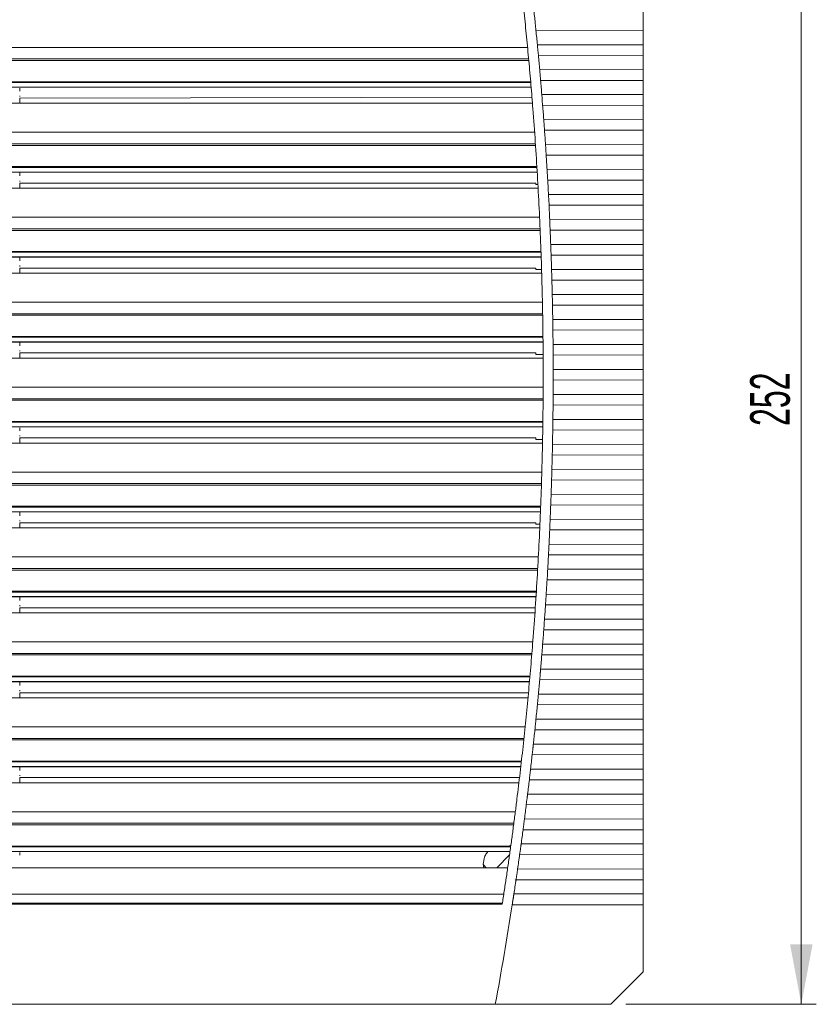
# Model space of a CAD drawing. Header units: millimetres. Extents: x 49 to 815, y 224 to 587.
# Tile 2 of 4: x 176 to 335, y 251 to 448. Entities that reach past the tile are written whole.
import ezdxf

# ---------------------------------------------------------------- set-up
doc = ezdxf.new("R2010")
doc.units = ezdxf.units.MM
doc.header["$LTSCALE"] = 3
doc.styles.add('SLDTEXTSTYLE0', font='TXT', dxfattribs={"width": 0.605})
doc.dimstyles.new('SLDDIMSTYLE0', dxfattribs={"dimtxt": 7.704956, "dimasz": 12, "dimexe": 0, "dimexo": 0.0625, "dimgap": 1.926239, "dimtad": 1, "dimrnd": 1e-09, "dimzin": 12, "dimdsep": 46, "dimtxsty": 'SLDTEXTSTYLE0', "dimsah": 1, "dimcen": 0.09, "dimadec": 0, "dimazin": 3, "dimtfac": 1, "dimtofl": 0, "dimtmove": 0, "dimatfit": 3, "dimfxl": 1, "dimfrac": 2, "dimtolj": 1, "dimtzin": 12, "dimarcsym": 0})

# ---------------------------------------------------------------- blocks, each defined once
blk = doc.blocks.new('*D3')
at = {"color": 7, "linetype": 'Continuous', "lineweight": 0}
for p, q in [((48.85, 274.1), (48.85, 536.87)), ((300.85, 274.1), (300.85, 536.87)), ((300.85, 533.87), (48.85, 533.87))]:
    blk.add_line(p, q, dxfattribs=at)
for points in [[(48.85, 533.87), (60.85, 531.62), (60.85, 536.12)], [(300.85, 533.87), (288.85, 536.12), (288.85, 531.62)]]:
    blk.add_solid(points, dxfattribs=at)
at = {"color": 7, "linetype": 'Continuous', "lineweight": 0, "insert": (164.88, 544.1, 22.06), "char_height": 7.938, "attachment_point": 1, "style": 'SLDTEXTSTYLE0'}
blk.add_mtext('252', dxfattribs=at)
blk = doc.blocks.new('*D4')
at = {"color": 7, "linetype": 'Continuous', "lineweight": 0}
for p, q in [((297.34, 503.17), (335.5, 503.17)), ((332.5, 251.17), (332.5, 503.17)), ((297.36, 251.17), (335.5, 251.17))]:
    blk.add_line(p, q, dxfattribs=at)
for points in [[(332.5, 503.17), (330.25, 491.17), (334.75, 491.17)], [(332.5, 251.17), (334.75, 263.17), (330.25, 263.17)]]:
    blk.add_solid(points, dxfattribs=at)
at = {"color": 7, "linetype": 'Continuous', "lineweight": 0, "insert": (322.26, 366.93, 22.06), "char_height": 7.938, "attachment_point": 1, "rotation": 90, "style": 'SLDTEXTSTYLE0'}
blk.add_mtext('252', dxfattribs=at)

msp = doc.modelspace()

# ---------------------------------------------------------------- linework, layer by layer
at = {"color": 7, "linetype": 'Continuous', "lineweight": 0}
for p, q in [((279.294, 447.184), (279.403, 446.107)), ((300.848, 446.107), (279.403, 446.14)), ((300.848, 443.259), (300.848, 446.107)), ((277.725, 442.718), (71.972, 442.718)), ((279.682, 443.227), (300.848, 443.259)), ((279.785, 442.182), (279.886, 441.105)), ((277.971, 440.093), (71.726, 440.093)), ((277.943, 440.4), (71.754, 440.4)), ((300.848, 441.105), (279.886, 441.138)), ((300.848, 438.258), (300.848, 441.105)), ((280.144, 438.225), (300.848, 438.258)), ((278.36, 435.693), (71.337, 435.693)), ((71.35, 435.853), (278.346, 435.853)), ((300.848, 436.104), (280.332, 436.104)), ((300.848, 433.256), (300.848, 436.104)), ((71.256, 434.734), (278.441, 434.734)), ((71.259, 434.772), (278.438, 434.772)), ((176.098, 432.547), (176.098, 431.519)), ((280.57, 433.256), (300.848, 433.256)), ((280.657, 432.179), (280.742, 431.102)), ((300.848, 431.102), (280.742, 431.134)), ((300.848, 428.269), (300.848, 431.102)), ((280.958, 428.236), (300.848, 428.269)), ((281.037, 427.192), (281.114, 426.114)), ((300.848, 426.114), (281.114, 426.147)), ((300.848, 423.267), (300.848, 426.114)), ((279.137, 425.718), (70.559, 425.718)), ((279.317, 423.093), (70.379, 423.093)), ((279.297, 423.4), (70.4, 423.4)), ((281.31, 423.234), (300.848, 423.267)), ((281.381, 422.19), (281.451, 421.113)), ((300.848, 421.113), (281.451, 421.145)), ((300.848, 418.265), (300.848, 421.113)), ((279.597, 418.693), (70.099, 418.693)), ((70.109, 418.853), (279.587, 418.853)), ((281.626, 418.232), (300.848, 418.265)), ((70.042, 417.734), (279.654, 417.734)), ((70.045, 417.772), (279.652, 417.772)), ((300.848, 416.111), (281.751, 416.111)), ((300.848, 413.263), (300.848, 416.111)), ((176.098, 415.547), (176.098, 414.519)), ((281.906, 413.263), (300.848, 413.263)), ((281.961, 412.186), (282.015, 411.109)), ((300.848, 411.109), (282.015, 411.142)), ((300.848, 408.262), (300.848, 411.109)), ((280.126, 408.718), (69.57, 408.718)), ((282.149, 408.229), (300.848, 408.262)), ((280.242, 406.093), (69.455, 406.093)), ((280.229, 406.4), (69.468, 406.4)), ((282.197, 407.185), (282.243, 406.107)), ((300.848, 406.107), (282.243, 406.14)), ((300.848, 403.274), (300.848, 406.107)), ((282.356, 403.242), (300.848, 403.274)), ((282.396, 402.197), (282.434, 401.12)), ((69.251, 400.734), (280.446, 400.734)), ((69.252, 400.772), (280.445, 400.772)), ((280.412, 401.693), (69.284, 401.693)), ((69.29, 401.853), (280.407, 401.853)), ((300.848, 401.12), (282.434, 401.153)), ((300.848, 398.273), (300.848, 401.12)), ((176.098, 398.547), (176.098, 397.519)), ((282.527, 398.24), (300.848, 398.273)), ((282.559, 397.195), (282.589, 396.118)), ((300.848, 396.118), (282.589, 396.151)), ((300.848, 393.271), (300.848, 396.118)), ((282.661, 393.238), (300.848, 393.271)), ((280.695, 391.718), (69.001, 391.718)), ((282.685, 392.194), (282.708, 391.117)), ((300.848, 391.117), (282.708, 391.149)), ((300.848, 388.269), (300.848, 391.117)), ((280.745, 389.093), (68.951, 389.093)), ((280.74, 389.4), (68.956, 389.4)), ((282.759, 388.236), (300.848, 388.269)), ((282.776, 387.192), (282.791, 386.115)), ((280.807, 384.693), (68.889, 384.693)), ((68.891, 384.853), (280.806, 384.853)), ((300.848, 386.115), (282.791, 386.147)), ((300.848, 383.267), (300.848, 386.115)), ((68.879, 383.734), (280.817, 383.734)), ((68.88, 383.772), (280.817, 383.772)), ((282.822, 383.235), (300.848, 383.267)), ((176.098, 381.547), (176.098, 380.519)), ((282.83, 382.19), (282.837, 381.113)), ((300.848, 381.113), (282.837, 381.146)), ((300.848, 378.265), (300.848, 381.113)), ((282.847, 378.233), (300.848, 378.265)), ((282.848, 377.188), (282.847, 376.111)), ((280.844, 374.718), (68.853, 374.718)), ((300.848, 376.111), (282.847, 376.144)), ((300.848, 373.264), (300.848, 376.111)), ((282.837, 373.231), (300.848, 373.264)), ((280.832, 372.4), (68.865, 372.4)), ((280.829, 372.093), (68.867, 372.093)), ((282.83, 372.187), (282.822, 371.11)), ((300.848, 371.11), (282.822, 371.142)), ((300.848, 368.262), (300.848, 371.11)), ((68.912, 367.853), (280.785, 367.853)), ((280.783, 367.693), (68.914, 367.693)), ((68.927, 366.772), (280.77, 366.772)), ((68.928, 366.734), (280.769, 366.734)), ((282.776, 367.185), (282.759, 366.108)), ((282.791, 368.229), (300.848, 368.262)), ((300.848, 366.108), (282.759, 366.14)), ((300.848, 363.26), (300.848, 366.108)), ((176.098, 364.547), (176.098, 363.519)), ((282.708, 363.228), (300.848, 363.26)), ((282.685, 362.183), (282.661, 361.106)), ((300.848, 361.106), (282.661, 361.139)), ((300.848, 358.258), (300.848, 361.106)), ((280.573, 357.718), (69.123, 357.718)), ((282.559, 357.181), (282.527, 356.104)), ((282.589, 358.226), (300.848, 358.258)), ((280.504, 355.4), (69.193, 355.4)), ((280.494, 355.093), (69.203, 355.093)), ((300.848, 356.104), (282.527, 356.137)), ((300.848, 353.257), (300.848, 356.104)), ((282.434, 353.224), (300.848, 353.257)), ((69.352, 350.853), (280.345, 350.853)), ((282.396, 352.18), (282.356, 351.103)), ((300.848, 351.103), (282.356, 351.135)), ((300.848, 348.269), (300.848, 351.103)), ((280.339, 350.693), (69.358, 350.693)), ((69.394, 349.772), (280.303, 349.772)), ((69.395, 349.734), (280.301, 349.734)), ((176.098, 347.547), (176.098, 346.519)), ((282.197, 347.192), (282.149, 346.115)), ((282.243, 348.237), (300.848, 348.269)), ((300.848, 346.115), (282.149, 346.148)), ((300.848, 343.268), (300.848, 346.115)), ((282.015, 343.235), (300.848, 343.268)), ((300.848, 341.114), (281.906, 341.114)), ((300.848, 338.266), (300.848, 341.114)), ((279.882, 340.718), (69.814, 340.718)), ((279.756, 338.4), (69.941, 338.4)), ((279.738, 338.093), (69.958, 338.093)), ((281.69, 337.189), (281.626, 336.112)), ((281.751, 338.266), (300.848, 338.266)), ((300.848, 336.112), (281.626, 336.144)), ((300.848, 333.264), (300.848, 336.112)), ((70.212, 333.853), (279.484, 333.853)), ((279.474, 333.693), (70.223, 333.693)), ((281.451, 333.232), (300.848, 333.264)), ((70.281, 332.772), (279.415, 332.772)), ((70.284, 332.734), (279.413, 332.734)), ((281.381, 332.187), (281.31, 331.11)), ((300.848, 331.11), (281.31, 331.143)), ((176.098, 330.547), (176.098, 329.519)), ((300.848, 328.262), (300.848, 331.11)), ((281.037, 327.185), (280.958, 326.108)), ((281.114, 328.23), (300.848, 328.262)), ((300.848, 326.108), (280.958, 326.141)), ((300.848, 323.275), (300.848, 326.108)), ((278.77, 323.718), (70.926, 323.718)), ((280.742, 323.243), (300.848, 323.275)), ((278.586, 321.4), (71.111, 321.4)), ((278.561, 321.093), (71.136, 321.093)), ((300.848, 321.121), (280.57, 321.121)), ((300.848, 318.273), (300.848, 321.121)), ((280.332, 318.273), (300.848, 318.273)), ((71.495, 316.853), (278.201, 316.853)), ((278.187, 316.693), (71.509, 316.693)), ((71.591, 315.772), (278.106, 315.772)), ((71.594, 315.734), (278.102, 315.734)), ((280.239, 317.196), (280.144, 316.119)), ((300.848, 316.119), (280.144, 316.152)), ((300.848, 313.272), (300.848, 316.119)), ((176.098, 313.547), (176.098, 312.519)), ((279.785, 312.195), (279.682, 311.118)), ((279.886, 313.239), (300.848, 313.272)), ((300.848, 311.118), (279.682, 311.15)), ((300.848, 308.27), (300.848, 311.118)), ((279.403, 308.237), (300.848, 308.27)), ((277.235, 306.718), (72.462, 306.718)), ((300.848, 306.116), (279.183, 306.116)), ((300.848, 303.268), (300.848, 306.116)), ((276.993, 304.4), (72.704, 304.4)), ((276.96, 304.093), (72.737, 304.093)), ((278.766, 302.191), (278.648, 301.114)), ((278.883, 303.268), (300.848, 303.268)), ((73.202, 299.853), (276.494, 299.853)), ((276.476, 299.693), (73.22, 299.693)), ((300.848, 301.114), (278.648, 301.147)), ((300.848, 298.266), (300.848, 301.114)), ((73.325, 298.772), (276.371, 298.772)), ((73.33, 298.734), (276.367, 298.734)), ((278.326, 298.234), (300.848, 298.266)), ((176.098, 296.547), (176.098, 295.519)), ((300.848, 296.112), (278.075, 296.112)), ((300.848, 293.265), (300.848, 296.112)), ((277.6, 292.188), (277.466, 291.111)), ((277.733, 293.265), (300.848, 293.265)), ((300.848, 291.111), (277.466, 291.143)), ((300.848, 288.263), (300.848, 291.111)), ((275.273, 289.718), (74.423, 289.718)), ((277.102, 288.23), (300.848, 288.263)), ((274.973, 287.4), (74.724, 287.4)), ((274.932, 287.093), (74.764, 287.093)), ((300.848, 286.109), (276.819, 286.109)), ((300.848, 283.261), (300.848, 286.109)), ((75.337, 282.853), (274.36, 282.853)), ((274.338, 282.693), (75.359, 282.693)), ((276.286, 282.184), (276.136, 281.107)), ((276.435, 283.261), (300.848, 283.261)), ((75.487, 281.772), (274.209, 281.772)), ((75.492, 281.734), (274.204, 281.734)), ((274.112, 281.075), (271.555, 278.519)), ((300.848, 281.107), (276.136, 281.14)), ((300.848, 278.259), (300.848, 281.107)), ((268.872, 279.065), (269.463, 278.519)), ((275.73, 278.227), (300.848, 278.259)), ((300.848, 276.105), (275.415, 276.105)), ((300.848, 273.258), (300.848, 276.105)), ((272.954, 273.188), (76.743, 273.188)), ((274.988, 273.258), (300.848, 273.258)), ((272.682, 271.424), (77.014, 271.424)), ((77.051, 271.188), (272.646, 271.188)), ((300.848, 271.104), (274.656, 271.104)), ((300.848, 257.659), (300.848, 271.104)), ((294.357, 251.167), (300.848, 257.659)), ((271.263, 251.188), (78.433, 251.188)), ((294.357, 251.167), (271.26, 251.167))]:
    msp.add_line(p, q, dxfattribs=at)
at = {"color": 144, "linetype": 'Continuous', "lineweight": 0}
for p, q in [((176.098, 434.585), (176.098, 433.975)), ((176.098, 433.034), (176.098, 432.879)), ((278.597, 432.734), (176.098, 432.547)), ((70.994, 431.519), (278.703, 431.519)), ((176.098, 417.585), (176.098, 416.975)), ((176.098, 416.034), (176.098, 415.879)), ((69.86, 414.519), (279.836, 414.519)), ((279.348, 415.547), (176.098, 415.547)), ((279.348, 415.253), (279.348, 415.547)), ((279.796, 415.253), (279.348, 415.253)), ((176.098, 400.585), (176.098, 399.975)), ((176.098, 399.034), (176.098, 398.879)), ((279.348, 398.547), (176.098, 398.547)), ((279.348, 398.253), (279.348, 398.547)), ((280.526, 398.253), (279.348, 398.253)), ((69.148, 397.519), (280.548, 397.519)), ((176.098, 383.585), (176.098, 382.975)), ((68.856, 380.519), (280.84, 380.519)), ((176.098, 382.034), (176.098, 381.879)), ((279.348, 381.547), (176.098, 381.547)), ((279.348, 381.253), (279.348, 381.547)), ((280.836, 381.253), (279.348, 381.253)), ((176.098, 366.585), (176.098, 365.975)), ((176.098, 365.034), (176.098, 364.879)), ((68.984, 363.519), (280.713, 363.519)), ((279.348, 364.547), (176.098, 364.547)), ((279.348, 364.253), (279.348, 364.547)), ((280.727, 364.253), (279.348, 364.253)), ((176.098, 349.585), (176.098, 348.975)), ((176.098, 348.034), (176.098, 347.879)), ((279.348, 347.547), (176.098, 347.547)), ((279.348, 347.253), (279.348, 347.547)), ((280.198, 347.253), (279.348, 347.253)), ((69.531, 346.519), (280.165, 346.519)), ((176.098, 332.585), (176.098, 331.975)), ((70.499, 329.519), (279.197, 329.519)), ((176.098, 331.034), (176.098, 330.879)), ((279.268, 330.547), (176.098, 330.547)), ((176.098, 315.585), (176.098, 314.975)), ((176.098, 314.034), (176.098, 313.879)), ((277.903, 313.547), (176.098, 313.547)), ((71.89, 312.519), (277.807, 312.519)), ((176.098, 298.585), (176.098, 297.975)), ((176.098, 297.034), (176.098, 296.879)), ((276.113, 296.547), (176.098, 296.547)), ((73.706, 295.519), (275.991, 295.519)), ((176.098, 281.585), (176.098, 281.02)), ((75.95, 278.519), (273.747, 278.519)), ((268.982, 278.488), (268.848, 279.188)), ((275.422, 276.153), (275.26, 276.021)), ((274.735, 271.643), (274.898, 272.72))]:
    msp.add_line(p, q, dxfattribs=at)
at = {"color": 7, "linetype": 'Continuous', "lineweight": 0}
for points, knots in [([(272.646, 271.188), (272.781, 272.064), (273.052, 273.815), (273.445, 276.443), (273.828, 279.072), (274.201, 281.703), (274.565, 284.335), (274.918, 286.967), (275.26, 289.601), (275.593, 292.237), (275.915, 294.873), (276.228, 297.51), (276.53, 300.149), (276.821, 302.789), (277.103, 305.43), (277.375, 308.072), (277.636, 310.716), (277.887, 313.361), (278.128, 316.006), (278.359, 318.653), (278.58, 321.301), (279.072, 327.495), (279.732, 337.241), (280.376, 350.548), (280.762, 363.865), (280.891, 377.188), (280.763, 390.512), (280.376, 403.828), (279.732, 417.135), (279.023, 427.605), (278.404, 435.242), (277.98, 440.054), (277.523, 444.863), (277.031, 449.667), (276.507, 454.468), (275.948, 459.264), (275.356, 464.057), (274.73, 468.846), (274.07, 473.631), (273.379, 478.413), (272.89, 481.596), (272.646, 483.188)], [0, 0, 0, 0, 0.012487, 0.0249722, 0.037456, 0.0499384, 0.0624197, 0.0749001, 0.0873796, 0.0998586, 0.1123372, 0.1248156, 0.1372939, 0.1497725, 0.1622513, 0.1747307, 0.1872108, 0.1996918, 0.2121739, 0.2246573, 0.2371421, 0.2496286, 0.3122313, 0.3748118, 0.4373937, 0.5000002, 0.5626028, 0.6251834, 0.6877652, 0.7503717, 0.7730723, 0.7957681, 0.8184603, 0.8411499, 0.8638381, 0.886526, 0.9092147, 0.9319054, 0.954599, 0.9772969, 1, 1, 1, 1]), ([(300.848, 446.107), (300.848, 446.157), (300.848, 446.256), (300.848, 446.407), (300.848, 446.559), (300.848, 446.714), (300.848, 446.869), (300.848, 447.026), (300.848, 447.223), (300.848, 447.459), (300.848, 447.732), (300.848, 448.001), (300.848, 448.174), (300.848, 448.261)], [0, 0, 0, 0, 0.0719871, 0.1434627, 0.2146219, 0.2856625, 0.356783, 0.4281815, 0.5000536, 0.6253021, 0.7496659, 0.8742113, 1, 1, 1, 1]), ([(279.403, 446.107), (279.45, 445.632), (279.545, 444.683), (279.636, 443.734), (279.682, 443.259)], [0, 0, 0, 0, 0.5, 1, 1, 1, 1]), ([(300.848, 441.105), (300.848, 441.155), (300.848, 441.254), (300.848, 441.405), (300.848, 441.558), (300.848, 441.712), (300.848, 441.867), (300.848, 442.024), (300.848, 442.221), (300.848, 442.458), (300.848, 442.73), (300.848, 442.999), (300.848, 443.172), (300.848, 443.259)], [0, 0, 0, 0, 0.0719871, 0.1434627, 0.2146219, 0.2856625, 0.356783, 0.4281815, 0.5000536, 0.6253021, 0.7496659, 0.8742113, 1, 1, 1, 1]), ([(279.886, 441.105), (279.93, 440.631), (280.017, 439.682), (280.102, 438.732), (280.144, 438.258)], [0, 0, 0, 0, 0.5, 1, 1, 1, 1]), ([(300.848, 436.104), (300.848, 436.153), (300.848, 436.252), (300.848, 436.403), (300.848, 436.556), (300.848, 436.71), (300.848, 436.866), (300.848, 437.023), (300.848, 437.22), (300.848, 437.456), (300.848, 437.728), (300.848, 437.997), (300.848, 438.17), (300.848, 438.258)], [0, 0, 0, 0, 0.0719871, 0.1434627, 0.2146219, 0.2856625, 0.356783, 0.4281815, 0.5000536, 0.6253021, 0.7496659, 0.8742113, 1, 1, 1, 1]), ([(280.332, 436.104), (280.327, 436.159), (280.317, 436.275), (280.301, 436.466), (280.282, 436.682), (280.262, 436.923), (280.247, 437.092), (280.239, 437.181)], [0, 0, 0, 0, 0.1593457, 0.3390207, 0.5390231, 0.7593504, 1, 1, 1, 1]), ([(300.848, 431.102), (300.848, 431.151), (300.848, 431.25), (300.848, 431.402), (300.848, 431.554), (300.848, 431.708), (300.848, 431.864), (300.848, 432.021), (300.848, 432.218), (300.848, 432.454), (300.848, 432.727), (300.848, 432.995), (300.848, 433.169), (300.848, 433.256)], [0, 0, 0, 0, 0.0719871, 0.1434627, 0.2146219, 0.2856625, 0.356783, 0.4281815, 0.5000536, 0.6253021, 0.7496659, 0.8742113, 1, 1, 1, 1]), ([(280.742, 431.102), (280.779, 430.63), (280.852, 429.685), (280.922, 428.741), (280.958, 428.269)], [0, 0, 0, 0, 0.5, 1, 1, 1, 1]), ([(300.848, 426.114), (300.848, 426.164), (300.848, 426.263), (300.848, 426.414), (300.848, 426.567), (300.848, 426.721), (300.848, 426.877), (300.848, 427.034), (300.848, 427.231), (300.848, 427.467), (300.848, 427.739), (300.848, 428.008), (300.848, 428.181), (300.848, 428.269)], [0, 0, 0, 0, 0.0719871, 0.1434627, 0.2146219, 0.2856625, 0.356783, 0.4281815, 0.5000536, 0.6253021, 0.7496659, 0.8742113, 1, 1, 1, 1]), ([(281.114, 426.114), (281.147, 425.64), (281.214, 424.691), (281.278, 423.741), (281.31, 423.267)], [0, 0, 0, 0, 0.5, 1, 1, 1, 1]), ([(300.848, 421.113), (300.848, 421.162), (300.848, 421.261), (300.848, 421.413), (300.848, 421.565), (300.848, 421.719), (300.848, 421.875), (300.848, 422.032), (300.848, 422.229), (300.848, 422.465), (300.848, 422.738), (300.848, 423.006), (300.848, 423.18), (300.848, 423.267)], [0, 0, 0, 0, 0.0719871, 0.1434627, 0.2146219, 0.2856625, 0.356783, 0.4281815, 0.5000536, 0.6253021, 0.7496659, 0.8742113, 1, 1, 1, 1]), ([(281.451, 421.113), (281.481, 420.638), (281.541, 419.689), (281.598, 418.74), (281.626, 418.265)], [0, 0, 0, 0, 0.5, 1, 1, 1, 1]), ([(300.848, 416.111), (300.848, 416.161), (300.848, 416.26), (300.848, 416.411), (300.848, 416.563), (300.848, 416.717), (300.848, 416.873), (300.848, 417.03), (300.848, 417.227), (300.848, 417.463), (300.848, 417.736), (300.848, 418.005), (300.848, 418.178), (300.848, 418.265)], [0, 0, 0, 0, 0.0719871, 0.1434627, 0.2146219, 0.2856625, 0.356783, 0.4281815, 0.5000536, 0.6253021, 0.7496659, 0.8742113, 1, 1, 1, 1]), ([(300.848, 411.109), (300.848, 411.159), (300.848, 411.258), (300.848, 411.409), (300.848, 411.562), (300.848, 411.716), (300.848, 411.871), (300.848, 412.028), (300.848, 412.225), (300.848, 412.462), (300.848, 412.734), (300.848, 413.003), (300.848, 413.176), (300.848, 413.263)], [0, 0, 0, 0, 0.0719871, 0.1434627, 0.2146219, 0.2856625, 0.356783, 0.4281815, 0.5000536, 0.6253021, 0.7496659, 0.8742113, 1, 1, 1, 1]), ([(282.015, 411.109), (282.038, 410.635), (282.084, 409.685), (282.128, 408.736), (282.149, 408.262)], [0, 0, 0, 0, 0.5, 1, 1, 1, 1]), ([(300.848, 406.107), (300.848, 406.157), (300.848, 406.256), (300.848, 406.407), (300.848, 406.56), (300.848, 406.714), (300.848, 406.87), (300.848, 407.027), (300.848, 407.224), (300.848, 407.46), (300.848, 407.732), (300.848, 408.001), (300.848, 408.174), (300.848, 408.262)], [0, 0, 0, 0, 0.0719871, 0.1434627, 0.2146219, 0.2856625, 0.356783, 0.4281815, 0.5000536, 0.6253021, 0.7496659, 0.8742113, 1, 1, 1, 1]), ([(282.243, 406.107), (282.262, 405.635), (282.301, 404.691), (282.338, 403.746), (282.356, 403.274)], [0, 0, 0, 0, 0.5, 1, 1, 1, 1]), ([(300.848, 401.12), (300.848, 401.17), (300.848, 401.269), (300.848, 401.42), (300.848, 401.573), (300.848, 401.727), (300.848, 401.882), (300.848, 402.039), (300.848, 402.236), (300.848, 402.473), (300.848, 402.745), (300.848, 403.014), (300.848, 403.187), (300.848, 403.274)], [0, 0, 0, 0, 0.0719871, 0.1434627, 0.2146219, 0.2856625, 0.356783, 0.4281815, 0.5000536, 0.6253021, 0.7496659, 0.8742113, 1, 1, 1, 1]), ([(300.848, 396.118), (300.848, 396.168), (300.848, 396.267), (300.848, 396.418), (300.848, 396.571), (300.848, 396.725), (300.848, 396.88), (300.848, 397.037), (300.848, 397.235), (300.848, 397.471), (300.848, 397.743), (300.848, 398.012), (300.848, 398.185), (300.848, 398.273)], [0, 0, 0, 0, 0.0719871, 0.1434627, 0.2146219, 0.2856625, 0.356783, 0.4281815, 0.5000536, 0.6253021, 0.7496659, 0.8742113, 1, 1, 1, 1]), ([(282.589, 396.118), (282.602, 395.644), (282.627, 394.695), (282.65, 393.745), (282.661, 393.271)], [0, 0, 0, 0, 0.5, 1, 1, 1, 1]), ([(300.848, 391.117), (300.848, 391.166), (300.848, 391.265), (300.848, 391.417), (300.848, 391.569), (300.848, 391.723), (300.848, 391.879), (300.848, 392.036), (300.848, 392.233), (300.848, 392.469), (300.848, 392.742), (300.848, 393.01), (300.848, 393.184), (300.848, 393.271)], [0, 0, 0, 0, 0.0719871, 0.1434627, 0.2146219, 0.2856625, 0.356783, 0.4281815, 0.5000536, 0.6253021, 0.7496659, 0.8742113, 1, 1, 1, 1]), ([(300.848, 386.115), (300.848, 386.165), (300.848, 386.263), (300.848, 386.415), (300.848, 386.567), (300.848, 386.721), (300.848, 386.877), (300.848, 387.034), (300.848, 387.231), (300.848, 387.467), (300.848, 387.74), (300.848, 388.009), (300.848, 388.182), (300.848, 388.269)], [0, 0, 0, 0, 0.0719871, 0.1434627, 0.2146219, 0.2856625, 0.356783, 0.4281815, 0.5000536, 0.6253021, 0.7496659, 0.8742113, 1, 1, 1, 1]), ([(300.848, 381.113), (300.848, 381.163), (300.848, 381.262), (300.848, 381.413), (300.848, 381.566), (300.848, 381.72), (300.848, 381.875), (300.848, 382.032), (300.848, 382.229), (300.848, 382.466), (300.848, 382.738), (300.848, 383.007), (300.848, 383.18), (300.848, 383.267)], [0, 0, 0, 0, 0.0719871, 0.1434627, 0.2146219, 0.2856625, 0.356783, 0.4281815, 0.5000536, 0.6253021, 0.7496659, 0.8742113, 1, 1, 1, 1]), ([(300.848, 376.111), (300.848, 376.161), (300.848, 376.26), (300.848, 376.411), (300.848, 376.564), (300.848, 376.718), (300.848, 376.873), (300.848, 377.03), (300.848, 377.228), (300.848, 377.464), (300.848, 377.736), (300.848, 378.005), (300.848, 378.178), (300.848, 378.265)], [0, 0, 0, 0, 0.0719871, 0.1434627, 0.2146219, 0.2856625, 0.356783, 0.4281815, 0.5000536, 0.6253021, 0.7496659, 0.8742113, 1, 1, 1, 1]), ([(300.848, 371.11), (300.848, 371.159), (300.848, 371.258), (300.848, 371.41), (300.848, 371.562), (300.848, 371.716), (300.848, 371.872), (300.848, 372.029), (300.848, 372.226), (300.848, 372.462), (300.848, 372.735), (300.848, 373.003), (300.848, 373.177), (300.848, 373.264)], [0, 0, 0, 0, 0.0719871, 0.1434627, 0.2146219, 0.2856625, 0.356783, 0.4281815, 0.5000536, 0.6253021, 0.7496659, 0.8742113, 1, 1, 1, 1]), ([(300.848, 366.108), (300.848, 366.158), (300.848, 366.256), (300.848, 366.408), (300.848, 366.56), (300.848, 366.714), (300.848, 366.87), (300.848, 367.027), (300.848, 367.224), (300.848, 367.46), (300.848, 367.733), (300.848, 368.002), (300.848, 368.175), (300.848, 368.262)], [0, 0, 0, 0, 0.0719871, 0.1434627, 0.2146219, 0.2856625, 0.356783, 0.4281815, 0.5000536, 0.6253021, 0.7496659, 0.8742113, 1, 1, 1, 1]), ([(282.759, 366.108), (282.752, 365.633), (282.736, 364.684), (282.717, 363.735), (282.708, 363.26)], [0, 0, 0, 0, 0.5, 1, 1, 1, 1]), ([(300.848, 361.106), (300.848, 361.156), (300.848, 361.255), (300.848, 361.406), (300.848, 361.559), (300.848, 361.713), (300.848, 361.868), (300.848, 362.025), (300.848, 362.222), (300.848, 362.459), (300.848, 362.731), (300.848, 363), (300.848, 363.173), (300.848, 363.26)], [0, 0, 0, 0, 0.0719871, 0.1434627, 0.2146219, 0.2856625, 0.356783, 0.4281815, 0.5000536, 0.6253021, 0.7496659, 0.8742113, 1, 1, 1, 1]), ([(282.661, 361.106), (282.65, 360.632), (282.627, 359.682), (282.602, 358.733), (282.589, 358.258)], [0, 0, 0, 0, 0.5, 1, 1, 1, 1]), ([(300.848, 356.104), (300.848, 356.154), (300.848, 356.253), (300.848, 356.404), (300.848, 356.557), (300.848, 356.711), (300.848, 356.866), (300.848, 357.023), (300.848, 357.221), (300.848, 357.457), (300.848, 357.729), (300.848, 357.998), (300.848, 358.171), (300.848, 358.258)], [0, 0, 0, 0, 0.0719871, 0.1434627, 0.2146219, 0.2856625, 0.356783, 0.4281815, 0.5000536, 0.6253021, 0.7496659, 0.8742113, 1, 1, 1, 1]), ([(282.527, 356.104), (282.512, 355.63), (282.482, 354.681), (282.45, 353.731), (282.434, 353.257)], [0, 0, 0, 0, 0.5, 1, 1, 1, 1]), ([(300.848, 351.103), (300.848, 351.152), (300.848, 351.251), (300.848, 351.403), (300.848, 351.555), (300.848, 351.709), (300.848, 351.865), (300.848, 352.022), (300.848, 352.219), (300.848, 352.455), (300.848, 352.728), (300.848, 352.996), (300.848, 353.17), (300.848, 353.257)], [0, 0, 0, 0, 0.07198705, 0.14346267, 0.21462191, 0.28566246, 0.35678298, 0.42818147, 0.50005363, 0.6253021, 0.74966589, 0.87421129, 1, 1, 1, 1]), ([(282.356, 351.103), (282.338, 350.63), (282.301, 349.686), (282.262, 348.742), (282.243, 348.269)], [0, 0, 0, 0, 0.5, 1, 1, 1, 1]), ([(300.848, 346.115), (300.848, 346.165), (300.848, 346.264), (300.848, 346.415), (300.848, 346.568), (300.848, 346.722), (300.848, 346.877), (300.848, 347.034), (300.848, 347.232), (300.848, 347.468), (300.848, 347.74), (300.848, 348.009), (300.848, 348.182), (300.848, 348.269)], [0, 0, 0, 0, 0.0719871, 0.1434627, 0.2146219, 0.2856625, 0.356783, 0.4281815, 0.5000536, 0.6253021, 0.7496659, 0.8742113, 1, 1, 1, 1]), ([(282.149, 346.115), (282.128, 345.641), (282.084, 344.691), (282.038, 343.742), (282.015, 343.268)], [0, 0, 0, 0, 0.5, 1, 1, 1, 1]), ([(300.848, 341.114), (300.848, 341.163), (300.848, 341.262), (300.848, 341.413), (300.848, 341.566), (300.848, 341.72), (300.848, 341.876), (300.848, 342.033), (300.848, 342.23), (300.848, 342.466), (300.848, 342.738), (300.848, 343.007), (300.848, 343.181), (300.848, 343.268)], [0, 0, 0, 0, 0.0719871, 0.1434627, 0.2146219, 0.2856625, 0.356783, 0.4281815, 0.5000536, 0.6253021, 0.7496659, 0.8742113, 1, 1, 1, 1]), ([(300.848, 336.112), (300.848, 336.162), (300.848, 336.26), (300.848, 336.412), (300.848, 336.564), (300.848, 336.718), (300.848, 336.874), (300.848, 337.031), (300.848, 337.228), (300.848, 337.464), (300.848, 337.737), (300.848, 338.005), (300.848, 338.179), (300.848, 338.266)], [0, 0, 0, 0, 0.0719871, 0.1434627, 0.2146219, 0.2856625, 0.356783, 0.4281815, 0.5000536, 0.6253021, 0.7496659, 0.8742113, 1, 1, 1, 1]), ([(281.626, 336.112), (281.598, 335.637), (281.541, 334.688), (281.481, 333.739), (281.451, 333.264)], [0, 0, 0, 0, 0.5, 1, 1, 1, 1]), ([(300.848, 331.11), (300.848, 331.16), (300.848, 331.259), (300.848, 331.41), (300.848, 331.563), (300.848, 331.717), (300.848, 331.872), (300.848, 332.029), (300.848, 332.226), (300.848, 332.463), (300.848, 332.735), (300.848, 333.004), (300.848, 333.177), (300.848, 333.264)], [0, 0, 0, 0, 0.0719871, 0.1434627, 0.2146219, 0.2856625, 0.356783, 0.4281815, 0.5000536, 0.6253021, 0.7496659, 0.8742113, 1, 1, 1, 1]), ([(281.31, 331.11), (281.278, 330.635), (281.214, 329.686), (281.147, 328.737), (281.114, 328.262)], [0, 0, 0, 0, 0.5, 1, 1, 1, 1]), ([(300.848, 326.108), (300.848, 326.158), (300.848, 326.257), (300.848, 326.408), (300.848, 326.561), (300.848, 326.715), (300.848, 326.87), (300.848, 327.027), (300.848, 327.225), (300.848, 327.461), (300.848, 327.733), (300.848, 328.002), (300.848, 328.175), (300.848, 328.262)], [0, 0, 0, 0, 0.0719871, 0.1434627, 0.2146219, 0.2856625, 0.356783, 0.4281815, 0.5000536, 0.6253021, 0.7496659, 0.8742113, 1, 1, 1, 1]), ([(280.958, 326.108), (280.922, 325.636), (280.852, 324.692), (280.779, 323.747), (280.742, 323.275)], [0, 0, 0, 0, 0.5, 1, 1, 1, 1]), ([(300.848, 321.121), (300.848, 321.171), (300.848, 321.27), (300.848, 321.421), (300.848, 321.573), (300.848, 321.728), (300.848, 321.883), (300.848, 322.04), (300.848, 322.237), (300.848, 322.474), (300.848, 322.746), (300.848, 323.015), (300.848, 323.188), (300.848, 323.275)], [0, 0, 0, 0, 0.0719871, 0.1434627, 0.2146219, 0.2856625, 0.356783, 0.4281815, 0.5000536, 0.6253021, 0.7496659, 0.8742113, 1, 1, 1, 1]), ([(280.239, 317.196), (280.244, 317.252), (280.254, 317.362), (280.267, 317.521), (280.28, 317.67), (280.292, 317.81), (280.303, 317.94), (280.314, 318.06), (280.323, 318.17), (280.329, 318.24), (280.332, 318.273)], [0, 0, 0, 0, 0.1527964, 0.2976513, 0.4345647, 0.5635361, 0.6845655, 0.7976527, 0.9027975, 1, 1, 1, 1]), ([(300.848, 316.119), (300.848, 316.169), (300.848, 316.268), (300.848, 316.419), (300.848, 316.572), (300.848, 316.726), (300.848, 316.881), (300.848, 317.038), (300.848, 317.236), (300.848, 317.472), (300.848, 317.744), (300.848, 318.013), (300.848, 318.186), (300.848, 318.273)], [0, 0, 0, 0, 0.07198705, 0.14346267, 0.21462191, 0.28566246, 0.35678298, 0.42818147, 0.50005363, 0.6253021, 0.74966589, 0.87421129, 1, 1, 1, 1]), ([(280.144, 316.119), (280.102, 315.645), (280.017, 314.695), (279.93, 313.746), (279.886, 313.272)], [0, 0, 0, 0, 0.5, 1, 1, 1, 1]), ([(300.848, 311.118), (300.848, 311.167), (300.848, 311.266), (300.848, 311.417), (300.848, 311.57), (300.848, 311.724), (300.848, 311.88), (300.848, 312.037), (300.848, 312.234), (300.848, 312.47), (300.848, 312.742), (300.848, 313.011), (300.848, 313.185), (300.848, 313.272)], [0, 0, 0, 0, 0.0719871, 0.1434627, 0.2146219, 0.2856625, 0.356783, 0.4281815, 0.5000536, 0.6253021, 0.7496659, 0.8742113, 1, 1, 1, 1]), ([(279.682, 311.118), (279.636, 310.643), (279.545, 309.694), (279.45, 308.744), (279.403, 308.27)], [0, 0, 0, 0, 0.5, 1, 1, 1, 1]), ([(300.848, 306.116), (300.848, 306.165), (300.848, 306.264), (300.848, 306.416), (300.848, 306.568), (300.848, 306.722), (300.848, 306.878), (300.848, 307.035), (300.848, 307.232), (300.848, 307.468), (300.848, 307.741), (300.848, 308.009), (300.848, 308.183), (300.848, 308.27)], [0, 0, 0, 0, 0.0719871, 0.1434627, 0.2146219, 0.2856625, 0.356783, 0.4281815, 0.5000536, 0.6253021, 0.7496659, 0.8742113, 1, 1, 1, 1]), ([(278.766, 302.191), (278.772, 302.248), (278.784, 302.358), (278.802, 302.518), (278.818, 302.668), (278.833, 302.808), (278.847, 302.938), (278.86, 303.057), (278.872, 303.166), (278.879, 303.235), (278.883, 303.268)], [0, 0, 0, 0, 0.1541758, 0.300016, 0.4375205, 0.566689, 0.6875213, 0.8000173, 0.9041768, 1, 1, 1, 1]), ([(300.848, 301.114), (300.848, 301.164), (300.848, 301.263), (300.848, 301.414), (300.848, 301.566), (300.848, 301.721), (300.848, 301.876), (300.848, 302.033), (300.848, 302.23), (300.848, 302.466), (300.848, 302.739), (300.848, 303.008), (300.848, 303.181), (300.848, 303.268)], [0, 0, 0, 0, 0.0719871, 0.1434627, 0.2146219, 0.2856625, 0.356783, 0.4281815, 0.5000536, 0.6253021, 0.7496659, 0.8742113, 1, 1, 1, 1]), ([(278.648, 301.114), (278.595, 300.639), (278.489, 299.69), (278.381, 298.741), (278.326, 298.266)], [0, 0, 0, 0, 0.5, 1, 1, 1, 1]), ([(300.848, 296.112), (300.848, 296.162), (300.848, 296.261), (300.848, 296.412), (300.848, 296.565), (300.848, 296.719), (300.848, 296.874), (300.848, 297.031), (300.848, 297.229), (300.848, 297.465), (300.848, 297.737), (300.848, 298.006), (300.848, 298.179), (300.848, 298.266)], [0, 0, 0, 0, 0.0719871, 0.1434627, 0.2146219, 0.2856625, 0.356783, 0.4281815, 0.5000536, 0.6253021, 0.7496659, 0.8742113, 1, 1, 1, 1]), ([(277.6, 292.188), (277.607, 292.244), (277.621, 292.355), (277.641, 292.516), (277.659, 292.666), (277.677, 292.806), (277.693, 292.936), (277.707, 293.055), (277.721, 293.163), (277.729, 293.232), (277.733, 293.265)], [0, 0, 0, 0, 0.1548664, 0.3012, 0.4390004, 0.5682675, 0.6890011, 0.8012011, 0.9048674, 1, 1, 1, 1]), ([(300.848, 291.111), (300.848, 291.16), (300.848, 291.259), (300.848, 291.41), (300.848, 291.563), (300.848, 291.717), (300.848, 291.873), (300.848, 292.03), (300.848, 292.227), (300.848, 292.463), (300.848, 292.735), (300.848, 293.004), (300.848, 293.178), (300.848, 293.265)], [0, 0, 0, 0, 0.0719871, 0.1434627, 0.2146219, 0.2856625, 0.356783, 0.4281815, 0.5000536, 0.6253021, 0.7496659, 0.8742113, 1, 1, 1, 1]), ([(277.466, 291.111), (277.406, 290.636), (277.286, 289.686), (277.164, 288.737), (277.102, 288.263)], [0, 0, 0, 0, 0.5, 1, 1, 1, 1]), ([(300.848, 286.109), (300.848, 286.158), (300.848, 286.257), (300.848, 286.409), (300.848, 286.561), (300.848, 286.715), (300.848, 286.871), (300.848, 287.028), (300.848, 287.225), (300.848, 287.461), (300.848, 287.734), (300.848, 288.002), (300.848, 288.176), (300.848, 288.263)], [0, 0, 0, 0, 0.0719871, 0.1434627, 0.2146219, 0.2856625, 0.356783, 0.4281815, 0.5000536, 0.6253021, 0.7496659, 0.8742113, 1, 1, 1, 1]), ([(276.819, 286.109), (276.826, 286.155), (276.84, 286.259), (276.863, 286.437), (276.892, 286.652), (276.925, 286.906), (276.949, 287.088), (276.962, 287.186)], [0, 0, 0, 0, 0.1347051, 0.3020638, 0.5020705, 0.7347186, 1, 1, 1, 1]), ([(276.286, 282.184), (276.294, 282.241), (276.309, 282.352), (276.332, 282.513), (276.352, 282.664), (276.372, 282.804), (276.39, 282.933), (276.406, 283.052), (276.421, 283.16), (276.43, 283.229), (276.435, 283.261)], [0, 0, 0, 0, 0.1554325, 0.3021704, 0.4402134, 0.5695613, 0.690214, 0.8021713, 0.9054333, 1, 1, 1, 1]), ([(300.848, 281.107), (300.848, 281.157), (300.848, 281.256), (300.848, 281.407), (300.848, 281.559), (300.848, 281.714), (300.848, 281.869), (300.848, 282.026), (300.848, 282.223), (300.848, 282.459), (300.848, 282.732), (300.848, 283.001), (300.848, 283.174), (300.848, 283.261)], [0, 0, 0, 0, 0.0719871, 0.1434627, 0.2146219, 0.2856625, 0.356783, 0.4281815, 0.5000536, 0.6253021, 0.7496659, 0.8742113, 1, 1, 1, 1]), ([(276.136, 281.107), (276.069, 280.632), (275.935, 279.683), (275.798, 278.734), (275.73, 278.259)], [0, 0, 0, 0, 0.5, 1, 1, 1, 1]), ([(300.848, 276.105), (300.848, 276.155), (300.848, 276.254), (300.848, 276.405), (300.848, 276.558), (300.848, 276.712), (300.848, 276.867), (300.848, 277.024), (300.848, 277.222), (300.848, 277.458), (300.848, 277.73), (300.848, 277.999), (300.848, 278.172), (300.848, 278.259)], [0, 0, 0, 0, 0.0719871, 0.1434627, 0.2146219, 0.2856625, 0.356783, 0.4281815, 0.5000536, 0.6253021, 0.7496659, 0.8742113, 1, 1, 1, 1]), ([(275.415, 276.105), (275.422, 276.152), (275.437, 276.257), (275.464, 276.435), (275.495, 276.65), (275.532, 276.903), (275.559, 277.085), (275.573, 277.182)], [0, 0, 0, 0, 0.1361028, 0.3041598, 0.5041661, 0.7361154, 1, 1, 1, 1]), ([(274.656, 271.104), (274.664, 271.151), (274.68, 271.256), (274.708, 271.434), (274.741, 271.649), (274.78, 271.902), (274.808, 272.084), (274.823, 272.181)], [0, 0, 0, 0, 0.136681, 0.305027, 0.5050332, 0.7366933, 1, 1, 1, 1]), ([(274.823, 272.181), (274.832, 272.238), (274.849, 272.349), (274.873, 272.51), (274.896, 272.661), (274.918, 272.801), (274.938, 272.931), (274.956, 273.049), (274.972, 273.157), (274.983, 273.225), (274.988, 273.258)], [0, 0, 0, 0, 0.1559055, 0.3029812, 0.4412269, 0.5706423, 0.6912274, 0.8029819, 0.9059061, 1, 1, 1, 1]), ([(300.848, 271.104), (300.848, 271.153), (300.848, 271.252), (300.848, 271.403), (300.848, 271.556), (300.848, 271.71), (300.848, 271.866), (300.848, 272.023), (300.848, 272.22), (300.848, 272.456), (300.848, 272.728), (300.848, 272.997), (300.848, 273.171), (300.848, 273.258)], [0, 0, 0, 0, 0.0719871, 0.1434627, 0.2146219, 0.2856625, 0.356783, 0.4281815, 0.5000536, 0.6253021, 0.7496659, 0.8742113, 1, 1, 1, 1])]:
    msp.add_open_spline(points, degree=3, knots=knots, dxfattribs=at)
for points in [[(278.883, 451.109), (278.985, 450.16), (279.085, 449.211), (279.183, 448.261)], [(279.294, 447.184), (279.257, 447.551), (279.22, 447.918), (279.183, 448.261)], [(279.785, 442.182), (279.751, 442.538), (279.716, 442.893), (279.682, 443.227)], [(280.239, 437.181), (280.208, 437.536), (280.176, 437.892), (280.144, 438.225)], [(280.332, 436.104), (280.413, 435.154), (280.493, 434.205), (280.57, 433.256)], [(280.657, 432.179), (280.628, 432.546), (280.599, 432.913), (280.57, 433.256)], [(281.037, 427.192), (281.01, 427.547), (280.984, 427.903), (280.958, 428.236)], [(281.381, 422.19), (281.358, 422.545), (281.334, 422.901), (281.31, 423.234)], [(281.69, 417.188), (281.668, 417.544), (281.647, 417.899), (281.626, 418.232)], [(281.751, 416.111), (281.731, 416.454), (281.71, 416.821), (281.69, 417.188)], [(281.751, 416.111), (281.805, 415.162), (281.856, 414.213), (281.906, 413.263)], [(281.961, 412.186), (281.943, 412.553), (281.924, 412.921), (281.906, 413.263)], [(282.197, 407.185), (282.181, 407.54), (282.165, 407.896), (282.149, 408.229)], [(282.396, 402.197), (282.382, 402.553), (282.369, 402.908), (282.356, 403.242)], [(282.434, 401.12), (282.45, 400.646), (282.482, 399.696), (282.512, 398.747), (282.527, 398.273)], [(282.559, 397.195), (282.548, 397.551), (282.537, 397.907), (282.527, 398.24)], [(282.685, 392.194), (282.677, 392.549), (282.669, 392.905), (282.661, 393.238)], [(282.708, 391.117), (282.717, 390.642), (282.736, 389.693), (282.752, 388.744), (282.759, 388.269)], [(282.776, 387.192), (282.77, 387.548), (282.765, 387.903), (282.759, 388.236)], [(282.791, 386.115), (282.797, 385.64), (282.808, 384.691), (282.817, 383.742), (282.822, 383.267)], [(282.83, 382.19), (282.827, 382.546), (282.824, 382.901), (282.822, 383.235)], [(282.837, 381.113), (282.84, 380.639), (282.844, 379.689), (282.846, 378.74), (282.847, 378.265)], [(282.848, 377.188), (282.848, 377.544), (282.848, 377.9), (282.847, 378.233)], [(282.847, 376.111), (282.846, 375.637), (282.844, 374.688), (282.84, 373.738), (282.837, 373.264)], [(282.83, 372.187), (282.832, 372.542), (282.835, 372.898), (282.837, 373.231)], [(282.822, 371.11), (282.817, 370.635), (282.808, 369.686), (282.797, 368.737), (282.791, 368.262)], [(282.776, 367.185), (282.781, 367.541), (282.786, 367.896), (282.791, 368.229)], [(282.685, 362.183), (282.693, 362.539), (282.7, 362.894), (282.708, 363.228)], [(282.559, 357.181), (282.569, 357.537), (282.579, 357.893), (282.589, 358.226)], [(282.396, 352.18), (282.408, 352.535), (282.421, 352.891), (282.434, 353.224)], [(282.197, 347.192), (282.212, 347.548), (282.228, 347.904), (282.243, 348.237)], [(281.961, 342.191), (281.979, 342.546), (281.997, 342.902), (282.015, 343.235)], [(281.906, 341.114), (281.856, 340.164), (281.805, 339.215), (281.751, 338.266)], [(281.906, 341.114), (281.924, 341.456), (281.943, 341.823), (281.961, 342.191)], [(281.69, 337.189), (281.71, 337.556), (281.731, 337.923), (281.751, 338.266)], [(281.381, 332.187), (281.405, 332.543), (281.428, 332.898), (281.451, 333.232)], [(281.037, 327.185), (281.062, 327.541), (281.088, 327.897), (281.114, 328.23)], [(280.657, 322.198), (280.685, 322.554), (280.713, 322.909), (280.742, 323.243)], [(280.57, 321.121), (280.599, 321.464), (280.628, 321.831), (280.657, 322.198)], [(280.57, 321.121), (280.493, 320.172), (280.413, 319.222), (280.332, 318.273)], [(279.785, 312.195), (279.819, 312.55), (279.852, 312.906), (279.886, 313.239)], [(279.294, 307.193), (279.33, 307.548), (279.367, 307.904), (279.403, 308.237)], [(279.183, 306.116), (279.085, 305.166), (278.985, 304.217), (278.883, 303.268)], [(279.183, 306.116), (279.22, 306.459), (279.257, 306.826), (279.294, 307.193)], [(278.202, 297.189), (278.243, 297.545), (278.285, 297.9), (278.326, 298.234)], [(278.075, 296.112), (277.963, 295.163), (277.849, 294.214), (277.733, 293.265)], [(278.075, 296.112), (278.118, 296.455), (278.16, 296.822), (278.202, 297.189)], [(276.962, 287.186), (277.009, 287.541), (277.056, 287.897), (277.102, 288.23)], [(276.819, 286.109), (276.693, 285.159), (276.565, 284.21), (276.435, 283.261)], [(275.573, 277.182), (275.625, 277.538), (275.678, 277.893), (275.73, 278.227)], [(275.415, 276.105), (275.274, 275.156), (275.132, 274.207), (274.988, 273.258)], [(274.656, 271.104), (273.621, 264.442), (272.489, 257.796), (271.26, 251.167)]]:
    msp.add_open_spline(points, degree=3, dxfattribs=at)
at = {"color": 144, "linetype": 'Continuous', "lineweight": 0}
for points, knots in [([(274.186, 282.933), (274.233, 282.93), (274.286, 282.927), (274.332, 282.902), (274.337, 282.899)], [0, 0, 0, 0, 0.8809125, 1, 1, 1, 1]), ([(268.848, 279.188), (268.904, 279.689), (268.991, 280.46), (269.414, 281.298), (269.69, 281.618), (269.79, 281.734)], [0, 0, 0, 0, 0.5420445, 0.8338366, 1, 1, 1, 1])]:
    msp.add_open_spline(points, degree=3, knots=knots, dxfattribs=at)

# ---------------------------------------------------------------- dimensions: what is measured, and where the dimension line sits
at = {"color": 7, "linetype": 'Continuous', "lineweight": 0}
dim = msp.add_linear_dim(base=(48.848, 533.872), p1=(300.848, 271.104), p2=(48.848, 271.104), dimstyle='SLDDIMSTYLE0', dxfattribs=at)
dim.commit()
dim.dimension.update_dxf_attribs({"geometry": '*D3', "text_midpoint": (177.222, 533.872), "dimtype": 160})
dim = msp.add_linear_dim(base=(332.496, 503.167), p1=(294.357, 251.167), p2=(294.34, 503.167), angle=90, dimstyle='SLDDIMSTYLE0', dxfattribs=at)
dim.commit()
dim.dimension.update_dxf_attribs({"geometry": '*D4', "text_midpoint": (332.496, 379.273), "dimtype": 160})

doc.saveas('drawing.dxf')
